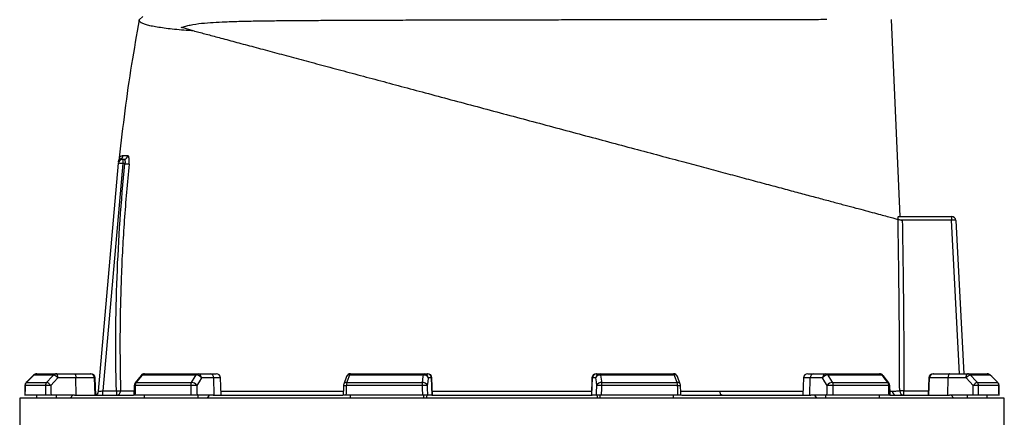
# Model space of a CAD drawing. Header units: millimetres. Extents: x 1279 to 5058, y 766 to 6162.
# Tile 15 of 16: x 3441 to 4817, y 4721 to 5277. Entities that reach past the tile are written whole.
import ezdxf

# ---------------------------------------------------------------- set-up
doc = ezdxf.new("R2010")
doc.units = ezdxf.units.MM
doc.header["$LTSCALE"] = 2

msp = doc.modelspace()

# ---------------------------------------------------------------- linework, layer by layer
at = {"color": 7, "linetype": 'Continuous', "lineweight": 25}
for p, q in [((3607.8, 5276.9), (3612.7, 5281.9)), ((4671.2, 5001.9), (4658.9, 5277.7)), ((3579.6, 5082.6), (3579.6, 5082.5)), ((3584.8, 5081.9), (3584.8, 5075.9)), ((3584.8, 5081.9), (3586.2, 5081.9)), ((3550.9, 4757.3), (3578.8, 5076.4)), ((3584.8, 5075.9), (3556.9, 4757.9)), ((3587.8, 5075.9), (3584.8, 5075.9)), ((4668.8, 5001.9), (4743, 5001.9)), ((4743, 4996.9), (4672.4, 4996.9)), ((4743, 5001.9), (4743, 4996.9)), ((4743, 5001.9), (4743, 5001.9)), ((4749, 4996.2), (4760.2, 4781.9)), ((3460.2, 4780.1), (3449.8, 4769.6)), ((3488, 4780.1), (3460.3, 4780.1)), ((3464.5, 4781.9), (3492, 4781.9)), ((3492, 4781.9), (3517.2, 4781.9)), ((3519.3, 4776.1), (3494, 4776.1)), ((3517.2, 4781.9), (3539.2, 4781.9)), ((3519.6, 4751.9), (3519.3, 4776.1)), ((3545.2, 4776.1), (3519.3, 4776.1)), ((3539.2, 4781.9), (3540.3, 4781.9)), ((3546, 4751.9), (3545.2, 4776.1)), ((3547.1, 4751.9), (3546.3, 4776.1)), ((3610.3, 4779.6), (3602, 4769.1)), ((3687.3, 4780.1), (3611.8, 4780.1)), ((3615, 4781.9), (3690.1, 4781.9)), ((3690.1, 4781.9), (3707.3, 4781.9)), ((3711.9, 4776.1), (3694.7, 4776.1)), ((3707.3, 4781.9), (3715.4, 4781.9)), ((3712.6, 4751.9), (3711.9, 4776.1)), ((3722.2, 4751.9), (3721.3, 4776.1)), ((3897.5, 4778), (3893.6, 4767.5)), ((4004.9, 4780.1), (3901.7, 4780.1)), ((3903.1, 4781.9), (4005.7, 4781.9)), ((4005.7, 4781.9), (4010.4, 4781.9)), ((4010.4, 4781.9), (4010.9, 4781.9)), ((4016.3, 4776.1), (4011.6, 4776.1)), ((4017.1, 4751.9), (4016.3, 4776.1)), ((4017.7, 4751.9), (4016.9, 4776.1)), ((4240.5, 4776.1), (4239.7, 4751.9)), ((4240.3, 4751.9), (4241.2, 4776.1)), ((4245.8, 4776.1), (4241.2, 4776.1)), ((4246.5, 4781.9), (4247.1, 4781.9)), ((4247.1, 4781.9), (4251.7, 4781.9)), ((4251.7, 4781.9), (4354.3, 4781.9)), ((4355.7, 4780.1), (4252.5, 4780.1)), ((4363.9, 4767.5), (4359.9, 4778)), ((4536.1, 4776.1), (4535.2, 4751.9)), ((4542.1, 4781.9), (4550.1, 4781.9)), ((4544.8, 4751.9), (4545.5, 4776.1)), ((4562.8, 4776.1), (4545.5, 4776.1)), ((4550.1, 4781.9), (4567.4, 4781.9)), ((4567.4, 4781.9), (4642.4, 4781.9)), ((4645.7, 4780.1), (4570.1, 4780.1)), ((4655.4, 4769.1), (4647.2, 4779.6)), ((4711.1, 4776.1), (4710.3, 4751.9)), ((4711.4, 4751.9), (4712.3, 4776.1)), ((4738.2, 4776.1), (4712.3, 4776.1)), ((4717.1, 4781.9), (4718.2, 4781.9)), ((4718.2, 4781.9), (4740.2, 4781.9)), ((4737.9, 4751.9), (4738.2, 4776.1)), ((4763.4, 4776.1), (4738.2, 4776.1)), ((4740.2, 4781.9), (4765.5, 4781.9)), ((4765.5, 4781.9), (4792.9, 4781.9)), ((4797.1, 4780.1), (4769.5, 4780.1)), ((4807.6, 4769.6), (4797.2, 4780.1)), ((4807.6, 4769.6), (4797.2, 4780.1)), ((3476.6, 4765.4), (3448.2, 4765.4)), ((3449.9, 4769.6), (3478.3, 4769.6)), ((3679.7, 4765.4), (3602.2, 4765.4)), ((3603.5, 4769.6), (3680.9, 4769.6)), ((4003.2, 4765.4), (3897.2, 4765.4)), ((3897.8, 4769.6), (4003.5, 4769.6)), ((4254, 4769.6), (4359.7, 4769.6)), ((4360.2, 4765.4), (4254.3, 4765.4)), ((4576.6, 4769.6), (4653.9, 4769.6)), ((4655.3, 4765.4), (4577.7, 4765.4)), ((4779.2, 4769.6), (4807.5, 4769.6)), ((4809.2, 4765.4), (4780.8, 4765.4)), ((3440.7, 4747.9), (3440.7, 4283.7)), ((4816.7, 4747.9), (3440.7, 4747.9)), ((3476.8, 4751.9), (3448.1, 4751.9)), ((3464.5, 4747.9), (3464.5, 4751.9)), ((3517.3, 4751.9), (3484.5, 4751.9)), ((3492, 4747.9), (3492, 4751.9)), ((3511.3, 4747.9), (3515, 4751.9)), ((3517.3, 4751.9), (3599.6, 4751.9)), ((3556.9, 4757.9), (3575.9, 4757.9)), ((3556.9, 4751.9), (3556.9, 4757.9)), ((3575.9, 4757.9), (3575.9, 4751.9)), ((3680.1, 4751.9), (3601.8, 4751.9)), ((3615, 4747.9), (3615, 4751.9)), ((3711.1, 4751.9), (3688.6, 4751.9)), ((3690.1, 4747.9), (3690.1, 4751.9)), ((3703.3, 4747.9), (3705.8, 4751.9)), ((3711.1, 4751.9), (3892.1, 4751.9)), ((4003.6, 4751.9), (3896.7, 4751.9)), ((3903.1, 4747.9), (3903.1, 4751.9)), ((4005.7, 4747.9), (4005.7, 4751.9)), ((4009.3, 4747.9), (4010, 4751.9)), ((4016.7, 4751.9), (4010.6, 4751.9)), ((4016.7, 4751.9), (4240.7, 4751.9)), ((4246.8, 4751.9), (4240.7, 4751.9)), ((4247.5, 4751.9), (4248.2, 4747.9)), ((4251.7, 4747.9), (4251.7, 4751.9)), ((4360.7, 4751.9), (4253.8, 4751.9)), ((4354.3, 4747.9), (4354.3, 4751.9)), ((4365.5, 4751.9), (4546.4, 4751.9)), ((4568.9, 4751.9), (4546.4, 4751.9)), ((4551.6, 4751.9), (4554.2, 4747.9)), ((4567.4, 4747.9), (4567.4, 4751.9)), ((4655.6, 4751.9), (4577.3, 4751.9)), ((4642.4, 4747.9), (4642.4, 4751.9)), ((4657.8, 4751.9), (4740.1, 4751.9)), ((4676.5, 4751.9), (4676.5, 4757.9)), ((4773, 4751.9), (4740.1, 4751.9)), ((4742.4, 4751.9), (4746.2, 4747.9)), ((4765.5, 4747.9), (4765.5, 4751.9)), ((4809.3, 4751.9), (4780.7, 4751.9)), ((4792.9, 4747.9), (4792.9, 4751.9)), ((4816.7, 2297.9), (4816.7, 4747.9))]:
    msp.add_line(p, q, dxfattribs=at)
at = {"color": 8, "linetype": 'Continuous', "lineweight": 25}
for p, q in [((4754.2, 4781.9), (4743, 4996.9)), ((3460.2, 4780.1), (3460.3, 4780.1)), ((3546.3, 4776.1), (3545.2, 4776.1)), ((3721.3, 4776.1), (3711.9, 4776.1)), ((4016.9, 4776.1), (4016.3, 4776.1)), ((4241.2, 4776.1), (4240.5, 4776.1)), ((4545.5, 4776.1), (4536.1, 4776.1)), ((4712.3, 4776.1), (4711.1, 4776.1)), ((4797.1, 4780.1), (4797.2, 4780.1)), ((3448.1, 4765.4), (3448.2, 4765.4)), ((3449.8, 4769.6), (3449.9, 4769.6)), ((4807.5, 4769.6), (4807.6, 4769.6)), ((4809.2, 4765.4), (4809.3, 4765.4)), ((4656.9, 4757.6), (4659.8, 4757.7)), ((4676.5, 4757.9), (4710.5, 4757.9))]:
    msp.add_line(p, q, dxfattribs=at)
at = {"color": 7, "linetype": 'Continuous', "lineweight": 25, "flags": 128}
for points in [[(3685.1, 5261.4), (3678.6, 5263.1), (3672.3, 5264.8), (3666.3, 5266.4)], [(3584.8, 5075.9), (3583.6, 5076), (3582.5, 5076.1), (3581.4, 5076.1), (3580.5, 5076.2), (3579.8, 5076.3), (3579.2, 5076.3), (3578.9, 5076.4), (3578.8, 5076.4)], [(3587.8, 5075.9), (3588.8, 5075.8), (3589.7, 5075.7), (3590.6, 5075.6), (3591.5, 5075.5), (3592.2, 5075.4), (3592.8, 5075.4), (3593.3, 5075.3), (3593.6, 5075.3)], [(4743.3, 4996.9), (4743.1, 4996.9), (4743, 4996.9)], [(3460.3, 4780.1), (3451.9, 4771.6), (3449.9, 4769.6)], [(3478.3, 4769.6), (3486.1, 4778.1), (3488, 4780.1)], [(3494, 4776.1), (3489.1, 4770.7), (3484.3, 4765.6)], [(3494, 4776.1), (3494, 4777.2), (3493.9, 4778.3), (3493.7, 4779.3), (3493.4, 4780.2), (3493.1, 4780.9), (3492.8, 4781.4), (3492.4, 4781.7), (3492, 4781.9)], [(3517.2, 4781.9), (3517.6, 4781.7), (3518, 4781.4), (3518.3, 4780.9), (3518.7, 4780.2), (3518.9, 4779.3), (3519.1, 4778.3), (3519.2, 4777.2), (3519.3, 4776.1)], [(3611.8, 4780.1), (3605.1, 4771.6), (3603.5, 4769.6)], [(3680.9, 4769.6), (3686.1, 4778.1), (3687.3, 4780.1)], [(3694.7, 4776.1), (3691.4, 4770.7), (3688.2, 4765.6)], [(3901.7, 4780.1), (3898.5, 4771.6), (3897.8, 4769.6)], [(4003.5, 4769.6), (4004.7, 4778.1), (4004.9, 4780.1)], [(4004.9, 4780.1), (4005, 4780.5), (4005.1, 4780.8), (4005.2, 4781.1), (4005.3, 4781.4), (4005.4, 4781.6), (4005.5, 4781.7), (4005.6, 4781.8), (4005.7, 4781.9)], [(4011.6, 4776.1), (4010.9, 4770.7), (4010.2, 4765.6)], [(4247.3, 4765.6), (4246.6, 4770.7), (4245.8, 4776.1)], [(4252.5, 4780.1), (4252.4, 4780.5), (4252.3, 4780.8), (4252.2, 4781.1), (4252.1, 4781.4), (4252, 4781.6), (4251.9, 4781.7), (4251.8, 4781.8), (4251.7, 4781.9)], [(4252.5, 4780.1), (4253.7, 4771.6), (4254, 4769.6)], [(4359.7, 4769.6), (4356.5, 4778.1), (4355.7, 4780.1)], [(4569.2, 4765.6), (4566.1, 4770.7), (4562.8, 4776.1)], [(4570.1, 4780.1), (4575.3, 4771.6), (4576.6, 4769.6)], [(4653.9, 4769.6), (4647.3, 4778.1), (4645.7, 4780.1)], [(4740.2, 4781.9), (4739.8, 4781.7), (4739.4, 4781.4), (4739.1, 4780.9), (4738.8, 4780.2), (4738.5, 4779.3), (4738.3, 4778.3), (4738.2, 4777.2), (4738.2, 4776.1)], [(4763.4, 4776.1), (4763.5, 4777.2), (4763.6, 4778.3), (4763.8, 4779.3), (4764, 4780.2), (4764.3, 4780.9), (4764.7, 4781.4), (4765.1, 4781.7), (4765.5, 4781.9)], [(4773.1, 4765.6), (4768.4, 4770.7), (4763.4, 4776.1)], [(4769.5, 4780.1), (4777.3, 4771.6), (4779.2, 4769.6)], [(4807.5, 4769.6), (4799.1, 4778.1), (4797.1, 4780.1)], [(3448.1, 4765.4), (3448.1, 4762), (3448, 4751.6)], [(3600.7, 4765.5), (3600.6, 4762.1), (3600.4, 4751.7)], [(3893.2, 4765.6), (3893.1, 4762.1), (3892.7, 4751.8)], [(4364.7, 4751.8), (4364.6, 4755.2), (4364.2, 4765.6)], [(4657, 4751.7), (4657, 4755.2), (4656.7, 4765.5)], [(4809.4, 4751.6), (4809.4, 4755.1), (4809.3, 4765.4)], [(3550.9, 4757.3), (3551, 4757.3), (3551.3, 4757.4), (3551.9, 4757.4), (3552.7, 4757.5), (3553.6, 4757.6), (3554.6, 4757.7), (3555.8, 4757.8), (3556.9, 4757.9)], [(3575.9, 4757.9), (3576.9, 4757.9), (3577.8, 4757.9), (3578.8, 4757.9), (3579.6, 4758), (3580.3, 4758), (3581, 4758), (3581.4, 4758), (3581.7, 4758)], [(4422.4, 4751.9), (4421.8, 4752), (4421.3, 4752.3), (4420.7, 4752.8), (4420.3, 4753.5), (4419.9, 4754.3), (4419.6, 4755.3), (4419.4, 4756.3), (4419.3, 4757.4)], [(4676.5, 4757.9), (4675.4, 4757.8), (4674.3, 4757.8), (4673.3, 4757.8), (4672.4, 4757.8), (4671.7, 4757.8), (4671.1, 4757.8), (4670.7, 4757.8), (4670.5, 4757.8)]]:
    msp.add_lwpolyline(points, dxfattribs=at)
at = {"color": 7, "linetype": 'Continuous', "lineweight": 25}
for centre, radius, start, end in [((3584.8, 5075.9), 6, 90, 175), ((3584.9, 5077.3), 5.98, 117.8113, 174.9685), ((3585.2, 5080.4), 6, 158.523, 174.9868), ((3579.2, 5087.8), 6, 298.5985, 354.2327), ((3586.2, 5087.8), 5.91, 270.5896, 354.8844), ((4719.3, 4998.1), 24.1, 357.0427, 8.957), ((4743, 4995.9), 6, 3, 90), ((3464.5, 4775.9), 6, 90, 135.2531), ((3464.5, 4776), 5.85, 90.0887, 135.5988), ((3492, 4776.4), 5.5, 90.3224, 137.1231), ((3484.7, 4768.6), 12, 38.6876, 73.9323), ((3539.2, 4775.9), 5.95, 1.5759, 89.6066), ((3540.3, 4775.9), 6, 2, 90), ((3615, 4775.9), 6, 90, 141.7354), ((3615.1, 4777.8), 4.11, 92.0088, 145.1427), ((3690.3, 4778.5), 3.41, 93.8883, 151.1803), ((3686.9, 4770.7), 9.46, 34.9329, 87.5446), ((3689.3, 4776.5), 5.38, 355.0821, 81.7641), ((3706.6, 4776.5), 5.38, 355.0824, 81.7638), ((3715.4, 4775.9), 6, 2, 90), ((3903.1, 4775.9), 6, 90, 159.4465), ((3903.8, 4779.9), 2.12, 108.9814, 173.2665), ((4005.6, 4773.7), 6.42, 21.4793, 96.2574), ((4005.7, 4775.9), 5.95, 1.5449, 89.5773), ((4010.3, 4775.9), 5.95, 1.5448, 89.5774), ((4010.9, 4775.9), 6, 2, 90), ((4246.5, 4775.9), 6, 90, 178), ((4247.1, 4775.9), 5.95, 90.4226, 178.4552), ((4251.8, 4775.9), 5.95, 90.4227, 178.4551), ((4251.8, 4773.7), 6.42, 83.7426, 158.5207), ((4354.3, 4775.9), 6, 20.5535, 90), ((4353.6, 4779.9), 2.12, 6.7335, 71.0186), ((4542.1, 4775.9), 6, 90, 178), ((4550.9, 4776.5), 5.38, 98.2362, 184.9176), ((4568.1, 4776.5), 5.38, 98.2359, 184.9179), ((4570.5, 4770.7), 9.46, 92.4554, 145.0671), ((4567.1, 4778.5), 3.41, 28.8197, 86.1117), ((4642.4, 4775.9), 6, 38.2646, 90), ((4642.3, 4777.8), 4.11, 34.8573, 87.9912), ((4717.1, 4775.9), 6, 90, 178), ((4718.2, 4775.9), 5.95, 90.3934, 178.4241), ((4772.8, 4768.6), 12, 106.0677, 141.3124), ((4765.4, 4776.4), 5.5, 42.8769, 89.6776), ((4792.9, 4775.9), 6, 44.7469, 90), ((4792.9, 4776), 5.85, 44.4012, 89.9113), ((3454.1, 4765.4), 6, 135.2539, 179.637), ((3454.3, 4765.4), 6.05, 135.5959, 180.0787), ((3482.8, 4765.4), 6.19, 137.0884, 180.2668), ((3483.4, 4657.3), 108.3, 89.5165, 93.5959), ((3474.9, 4758.1), 12, 38.6998, 73.9117), ((3606.7, 4765.4), 6, 141.7362, 178.702), ((3609.2, 4765.5), 7.05, 144.1278, 180.8838), ((3687.6, 4765.5), 7.91, 148.8273, 181.0866), ((3689.3, 4548.4), 217.2, 90.2931, 92.5329), ((3680.5, 4760.2), 9.46, 34.9396, 87.5238), ((3899.2, 4765.4), 6, 159.447, 178.1151), ((3911.1, 4765.6), 13.9, 163.2749, 180.9449), ((4028.2, 4765.6), 25.1, 170.8315, 180.573), ((4018.8, 4358.8), 406.9, 91.2217, 92.2071), ((4004.2, 4763.2), 6.42, 21.4801, 96.2355), ((4253.3, 4763.2), 6.42, 83.7645, 158.5199), ((4238.6, 4358.8), 406.9, 87.7929, 88.7783), ((4229.2, 4765.6), 25.1, 359.427, 9.1685), ((4346.3, 4765.6), 13.9, 359.0551, 16.7251), ((4358.2, 4765.4), 6, 1.8849, 20.553), ((4577, 4760.2), 9.46, 92.4762, 145.0604), ((4568.1, 4548.4), 217.2, 87.4671, 89.7069), ((4569.8, 4765.5), 7.91, 358.9134, 31.1727), ((4648.2, 4765.5), 7.05, 359.1162, 35.8722), ((4650.7, 4765.4), 6, 1.298, 38.2638), ((4782.5, 4758.1), 12, 106.0883, 141.3002), ((4774, 4657.3), 108.3, 86.4041, 90.4835), ((4774.6, 4765.4), 6.19, 359.7332, 42.9116), ((4803.2, 4765.4), 6.05, 359.9213, 44.4041), ((4803.3, 4765.4), 6, 0.363, 44.7461), ((3544.9, 4757.9), 6, 291.7342, 355), ((3575.8, 4757.8), 5.93, 270.7161, 2.0886), ((4665.8, 4757.8), 5.94, 181.3712, 269.4876), ((4676.5, 4757.8), 5.99, 180.3656, 269.9069)]:
    msp.add_arc(centre, radius, start, end, dxfattribs=at)
at = {"color": 8, "linetype": 'Continuous', "lineweight": 25}
for centre, radius, start, end in [((3611.5, 4778.4), 1.71, 82.1189, 137.0135), ((3901.1, 4776.1), 4.07, 81.5817, 152.4101), ((4356.3, 4776.1), 4.07, 27.5622, 98.421), ((4645.9, 4778.4), 1.71, 42.9908, 97.8782), ((3602, 4771.8), 6.39, 258.1196, 271.0443), ((3603.3, 4767.9), 1.71, 82.1684, 136.9775), ((3899, 4842.6), 77.3, 265.6892, 268.6517), ((3897.2, 4765.6), 4.07, 81.6225, 152.311), ((4360.2, 4765.6), 4.07, 27.689, 98.3775), ((4359.7, 4817.1), 51.7, 270.6176, 275.0415), ((4654.2, 4767.9), 1.71, 43.0225, 97.8316), ((4655.4, 4771.8), 6.39, 268.9557, 281.8804)]:
    msp.add_arc(centre, radius, start, end, dxfattribs=at)
at = {"color": 7, "linetype": 'Continuous', "lineweight": 25}
for centre, major_axis, ratio, start_param, end_param in [((4743, 4995.9), (5.99, 0.31), 0.166667, 0, 1.518436), ((4128.7, 4609.9), (120.3, 19644.5), 0.03469, 1.563096, 1.563784), ((4128.7, 4609.9), (-236.9, 19644.5), 0.033097, 1.562485, 1.563173), ((4130.8, 4610.1), (-234.9, 19644.5), 0.03281, 1.562491, 1.56319), ((4128.7, 4609.9), (445.1, 19644.5), 0.026971, 1.563495, 1.564183), ((4128.7, 4609.9), (-530.4, 19644.5), 0.022626, 1.562273, 1.562961), ((4133.3, 4610.1), (-525.8, 19644.5), 0.022431, 1.562283, 1.562982), ((4128.7, 4609.9), (650.4, 19644.5), 0.012035, 1.563282, 1.56397), ((4128.7, 4609.9), (-681.5, 19644.5), 0.00611, 1.562672, 1.56336), ((4134.6, 4610.1), (-675.6, 19644.5), 0.006057, 1.562675, 1.563374), ((4122.8, 4610.1), (675.6, 19644.5), 0.006057, 4.719811, 4.72051), ((4128.7, 4609.9), (681.5, 19644.5), 0.00611, 4.719826, 4.720514), ((4128.7, 4609.9), (-650.4, 19644.5), 0.012035, 4.719215, 4.719903), ((4124.1, 4610.1), (525.8, 19644.5), 0.022431, 4.720203, 4.720902), ((4128.7, 4609.9), (530.4, 19644.5), 0.022626, 4.720224, 4.720912), ((4128.7, 4609.9), (-445.1, 19644.5), 0.026971, 4.719002, 4.71969), ((4126.7, 4610.1), (234.9, 19644.5), 0.03281, 4.719995, 4.720694), ((4128.7, 4609.9), (236.9, 19644.5), 0.033097, 4.720013, 4.720701), ((4128.7, 4609.9), (-120.3, 19644.5), 0.03469, 4.719401, 4.720089)]:
    msp.add_ellipse(centre, major_axis=major_axis, ratio=ratio, start_param=start_param, end_param=end_param, dxfattribs=at)
for points, knots in [([(3607.8, 5276.9), (3604.1, 5256.3), (3596.6, 5214), (3587.2, 5149.7), (3582.4, 5106), (3579.9, 5084.2)], [0, 0, 0, 0, 0.32309, 0.662084, 1, 1, 1, 1]), ([(3685.1, 5261.4), (3684.9, 5261.4), (3679.7, 5261.8), (3669.8, 5262.5), (3656.8, 5263.7), (3645.1, 5265), (3634.9, 5266.5), (3626.2, 5268), (3619.1, 5269.6), (3613.8, 5271.3), (3610.1, 5273.1), (3607.9, 5275), (3607.8, 5276.3), (3607.8, 5276.9)], [0, 0, 0, 0, 0.004301, 0.102556, 0.200887, 0.299141, 0.400327, 0.501599, 0.602786, 0.701453, 0.80012, 0.90006, 1, 1, 1, 1]), ([(3666.3, 5266.4), (3668.4, 5267.1), (3672.8, 5268.6), (3682.2, 5270.5), (3694.9, 5272.4), (3711.2, 5273.6), (3729.2, 5274.4), (3749.7, 5275.1), (3772.5, 5275.6), (3796.5, 5275.9), (3821.6, 5276.1), (3848, 5276.3), (3875.6, 5276.5), (3904.5, 5276.6), (3934.2, 5276.7), (3964.6, 5276.8), (3995.7, 5276.9), (4028.4, 5277), (4062.7, 5277), (4098.7, 5277.1), (4134.9, 5277.2), (4171.1, 5277.3), (4207, 5277.3), (4242.4, 5277.4), (4277.4, 5277.4), (4311.7, 5277.5), (4345.2, 5277.5), (4377.7, 5277.6), (4409.1, 5277.6), (4439.3, 5277.6), (4468.1, 5277.7), (4495.4, 5277.7), (4521.4, 5277.7), (4546.1, 5277.7), (4561.1, 5277.8), (4568.5, 5277.8)], [0, 0, 0, 0, 0.009249, 0.018511, 0.04311, 0.067725, 0.092331, 0.122106, 0.15195, 0.181809, 0.211636, 0.241397, 0.27175, 0.302214, 0.332735, 0.363254, 0.393716, 0.424067, 0.457887, 0.491824, 0.525801, 0.559738, 0.593557, 0.627122, 0.660803, 0.694522, 0.728202, 0.761768, 0.795279, 0.828904, 0.862569, 0.896194, 0.929705, 0.964853, 1, 1, 1, 1]), ([(3685.1, 5261.4), (3690.5, 5259.9), (3701.2, 5257.1), (3719.9, 5252.1), (3741, 5246.4), (3764.7, 5240.1), (3789.9, 5233.3), (3816.5, 5226.2), (3844.6, 5218.7), (3874.2, 5210.7), (3905.1, 5202.4), (3937.1, 5193.9), (3969.7, 5185.1), (4003.7, 5176), (4038.9, 5166.6), (4075.3, 5156.8), (4112, 5147), (4148.7, 5137.2), (4185.6, 5127.3), (4222.5, 5117.4), (4259.2, 5107.6), (4295.4, 5097.9), (4330.9, 5088.4), (4363.5, 5079.6), (4393.3, 5071.6), (4420.4, 5064.4), (4446.7, 5057.3), (4472, 5050.5), (4496.2, 5044.1), (4518.9, 5038), (4540, 5032.3), (4559.6, 5027.1), (4577.8, 5022.2), (4594.4, 5017.7), (4609.4, 5013.7), (4623.1, 5010.1), (4635.4, 5006.8), (4646.4, 5003.8), (4655.5, 5001.4), (4662.8, 4999.4), (4666.5, 4998.4), (4668, 4998), (4668.2, 4998)], [0, 0, 0, 0, 0.02258, 0.045159, 0.070938, 0.096799, 0.122692, 0.148559, 0.174342, 0.200844, 0.227426, 0.254038, 0.280626, 0.307132, 0.335211, 0.363383, 0.391585, 0.419755, 0.447831, 0.476364, 0.504994, 0.533658, 0.562291, 0.590825, 0.614505, 0.638267, 0.662065, 0.685853, 0.709594, 0.73326, 0.756329, 0.779486, 0.80269, 0.825897, 0.849059, 0.872131, 0.897045, 0.922026, 0.947022, 0.971989, 0.99689, 1, 1, 1, 1]), ([(3578.9, 5077.8), (3579, 5078.3), (3579, 5079.2), (3579.1, 5080.1), (3579.2, 5080.9), (3579.2, 5080.8), (3579.2, 5080.8)], [0, 0, 0, 0, 0.281589, 0.570848, 0.850152, 1, 1, 1, 1]), ([(3579.9, 5084.2), (3579.9, 5084), (3579.9, 5083.5), (3579.7, 5082.9), (3579.6, 5082.6), (3579.6, 5082.6)], [0, 0, 0, 0, 0.366769, 0.867097, 1, 1, 1, 1]), ([(3582.1, 5082.6), (3582.3, 5082.5), (3583, 5082.1), (3584, 5081.9), (3584.8, 5081.9)], [0, 0, 0, 0, 0.265989, 1, 1, 1, 1]), ([(3585.2, 5087.2), (3586.1, 5087.2), (3588.1, 5087.2), (3590.7, 5087.2), (3592.1, 5087.2)], [0, 0, 0, 0, 0.499638, 1, 1, 1, 1]), ([(3586.2, 5081.9), (3586.5, 5081.8), (3587.1, 5081.7), (3587.7, 5080.6), (3588, 5079.1), (3588, 5077.4), (3587.8, 5076.3), (3587.8, 5075.9)], [0, 0, 0, 0, 0.226137, 0.447169, 0.658806, 0.863123, 1, 1, 1, 1]), ([(3593.6, 5075.3), (3593.6, 5076.1), (3593.8, 5078.3), (3593.8, 5081.7), (3593.5, 5084.7), (3592.9, 5086.8), (3592.3, 5087.1), (3592.1, 5087.2)], [0, 0, 0, 0, 0.139498, 0.349185, 0.563815, 0.782192, 1, 1, 1, 1]), ([(3575.9, 4757.9), (3574.5, 4810.9), (3574.8, 4864), (3578.8, 4970.1), (3582.5, 5023), (3587.8, 5075.9)], [0, 0, 0, 0, 0.5, 0.5, 1, 1, 1, 1]), ([(3593.6, 5075.3), (3591.2, 5049), (3586.4, 4996.5), (3582.5, 4922.6), (3580.9, 4859), (3580.7, 4805.9), (3581.4, 4774), (3581.7, 4758)], [0, 0, 0, 0, 0.249016, 0.498276, 0.698398, 0.849171, 1, 1, 1, 1]), ([(4670.5, 4757.8), (4670.4, 4796.8), (4670.1, 4876.9), (4668.8, 4956.9), (4668.2, 4998)], [0, 0, 0, 0, 0.487255, 1, 1, 1, 1]), ([(4668.2, 4998), (4668.3, 4997.9), (4668.6, 4997.9), (4669.8, 4997.5), (4671.4, 4997.1), (4673, 4996.7), (4673.9, 4996.4), (4674.2, 4996.4)], [0, 0, 0, 0, 0.221696, 0.443206, 0.669679, 0.905142, 1, 1, 1, 1]), ([(4668.5, 4997.9), (4668.5, 4998.4), (4668.4, 4999.5), (4668.5, 5000.8), (4668.6, 5001.7), (4668.7, 5001.8), (4668.8, 5001.9)], [0, 0, 0, 0, 0.245707, 0.491403, 0.73758, 1, 1, 1, 1]), ([(4674.2, 4996.4), (4674.8, 4955.9), (4676, 4876.4), (4676.3, 4796.9), (4676.5, 4757.9)], [0, 0, 0, 0, 0.509446, 1, 1, 1, 1]), ([(3484.5, 4751.9), (3483.8, 4751.9), (3482.5, 4751.9), (3480.5, 4751.9), (3478.7, 4751.9), (3477.4, 4751.9), (3476.9, 4751.9), (3476.8, 4751.9)], [0, 0, 0, 0, 0.213554, 0.427098, 0.640706, 0.854434, 1, 1, 1, 1]), ([(3601.8, 4751.9), (3601.5, 4751.9), (3600.7, 4751.9), (3600.3, 4751.9), (3600.4, 4751.9), (3600.4, 4751.9)], [0, 0, 0, 0, 0.478506, 0.957008, 1, 1, 1, 1]), ([(3688.6, 4751.9), (3688.1, 4751.9), (3687.1, 4751.9), (3685.2, 4751.9), (3683.1, 4751.9), (3681.4, 4751.9), (3680.5, 4751.9), (3680.1, 4751.9)], [0, 0, 0, 0, 0.21355, 0.427098, 0.640703, 0.854432, 1, 1, 1, 1]), ([(3896.7, 4751.9), (3896.1, 4751.9), (3894.9, 4751.9), (3893.6, 4751.9), (3892.8, 4751.9), (3892.8, 4751.9), (3892.8, 4751.9)], [0, 0, 0, 0, 0.274611, 0.549233, 0.823776, 1, 1, 1, 1]), ([(4010.6, 4751.9), (4010.4, 4751.9), (4010.1, 4751.9), (4008.8, 4751.9), (4007, 4751.9), (4005.2, 4751.9), (4004.1, 4751.9), (4003.6, 4751.9)], [0, 0, 0, 0, 0.213552, 0.427099, 0.640704, 0.854432, 1, 1, 1, 1]), ([(4253.8, 4751.9), (4253.1, 4751.9), (4251.8, 4751.9), (4249.8, 4751.9), (4248.2, 4751.9), (4247.2, 4751.9), (4246.9, 4751.9), (4246.8, 4751.9)], [0, 0, 0, 0, 0.213876, 0.427754, 0.641572, 0.85527, 1, 1, 1, 1]), ([(4364.7, 4751.9), (4364.6, 4751.9), (4364.5, 4751.9), (4363.5, 4751.9), (4362.2, 4751.9), (4361.1, 4751.9), (4360.7, 4751.9)], [0, 0, 0, 0, 0.264685, 0.538849, 0.813168, 1, 1, 1, 1]), ([(4577.3, 4751.9), (4576.8, 4751.9), (4575.7, 4751.9), (4573.6, 4751.9), (4571.6, 4751.9), (4570, 4751.9), (4569.2, 4751.9), (4568.9, 4751.9)], [0, 0, 0, 0, 0.213878, 0.427755, 0.641577, 0.855271, 1, 1, 1, 1]), ([(4656.9, 4751.9), (4657, 4751.9), (4657, 4751.9), (4656.5, 4751.9), (4655.9, 4751.9), (4655.6, 4751.9)], [0, 0, 0, 0, 0.196903, 0.674629, 1, 1, 1, 1]), ([(4659.8, 4757.7), (4662.3, 4757.7), (4666.9, 4757.7), (4669.4, 4757.8), (4670.5, 4757.8)], [0, 0, 0, 0, 0.537274, 1, 1, 1, 1]), ([(4780.7, 4751.9), (4780.4, 4751.9), (4779.8, 4751.9), (4778.2, 4751.9), (4776.3, 4751.9), (4774.5, 4751.9), (4773.4, 4751.9), (4773, 4751.9)], [0, 0, 0, 0, 0.213873, 0.427754, 0.641574, 0.855265, 1, 1, 1, 1])]:
    msp.add_open_spline(points, degree=3, knots=knots, dxfattribs=at)
at = {"color": 8, "linetype": 'Continuous', "lineweight": 25}
for points, knots in [([(3579.6, 5082.5), (3579.6, 5082.5), (3579.4, 5082.4), (3580.2, 5083.2), (3581.4, 5082.8), (3582.1, 5082.6)], [0, 0, 0, 0, 0.07542, 0.537788, 1, 1, 1, 1]), ([(3580, 5084.2), (3580, 5084.1), (3579.9, 5083.9), (3580.3, 5084.7), (3581.2, 5085.8), (3582.8, 5087), (3584.5, 5087.2), (3585.2, 5087.2)], [0, 0, 0, 0, 0.08429, 0.261318, 0.438385, 0.793343, 1, 1, 1, 1]), ([(3581.7, 4758), (3583.3, 4758), (3586.6, 4758), (3592.7, 4758), (3597.3, 4758), (3600.2, 4757.9), (3600.5, 4757.9)], [0, 0, 0, 0, 0.316506, 0.633486, 0.959278, 1, 1, 1, 1]), ([(3722, 4757.7), (3722.6, 4757.7), (3729.8, 4757.6), (3744.5, 4757.6), (3766.3, 4757.6), (3789.7, 4757.6), (3814.5, 4757.5), (3840.8, 4757.5), (3866.9, 4757.5), (3884.6, 4757.5), (3892.9, 4757.5)], [0, 0, 0, 0, 0.0132939, 0.150739, 0.2896965, 0.428654, 0.5753307, 0.7221206, 0.8687979, 1, 1, 1, 1]), ([(4017.5, 4757.4), (4027.3, 4757.4), (4047.6, 4757.4), (4078.7, 4757.4), (4110.6, 4757.4), (4142.3, 4757.4), (4173.6, 4757.4), (4204.5, 4757.4), (4226.6, 4757.4), (4238.3, 4757.4), (4239.9, 4757.4)], [0, 0, 0, 0, 0.133445, 0.276258, 0.419188, 0.562001, 0.700662, 0.83943, 0.97809, 1, 1, 1, 1]), ([(4364.5, 4757.4), (4370.4, 4757.4), (4382.3, 4757.4), (4400.6, 4757.4), (4412.8, 4757.4), (4419.3, 4757.4)], [0, 0, 0, 0, 0.313703, 0.636556, 1, 1, 1, 1]), ([(4419.3, 4757.4), (4429.1, 4757.4), (4448.9, 4757.4), (4476.8, 4757.4), (4503.3, 4757.5), (4522.9, 4757.5), (4533, 4757.5), (4535.4, 4757.5)], [0, 0, 0, 0, 0.230893, 0.462576, 0.694523, 0.9262, 1, 1, 1, 1])]:
    msp.add_open_spline(points, degree=3, knots=knots, dxfattribs=at)

doc.saveas('drawing.dxf')
